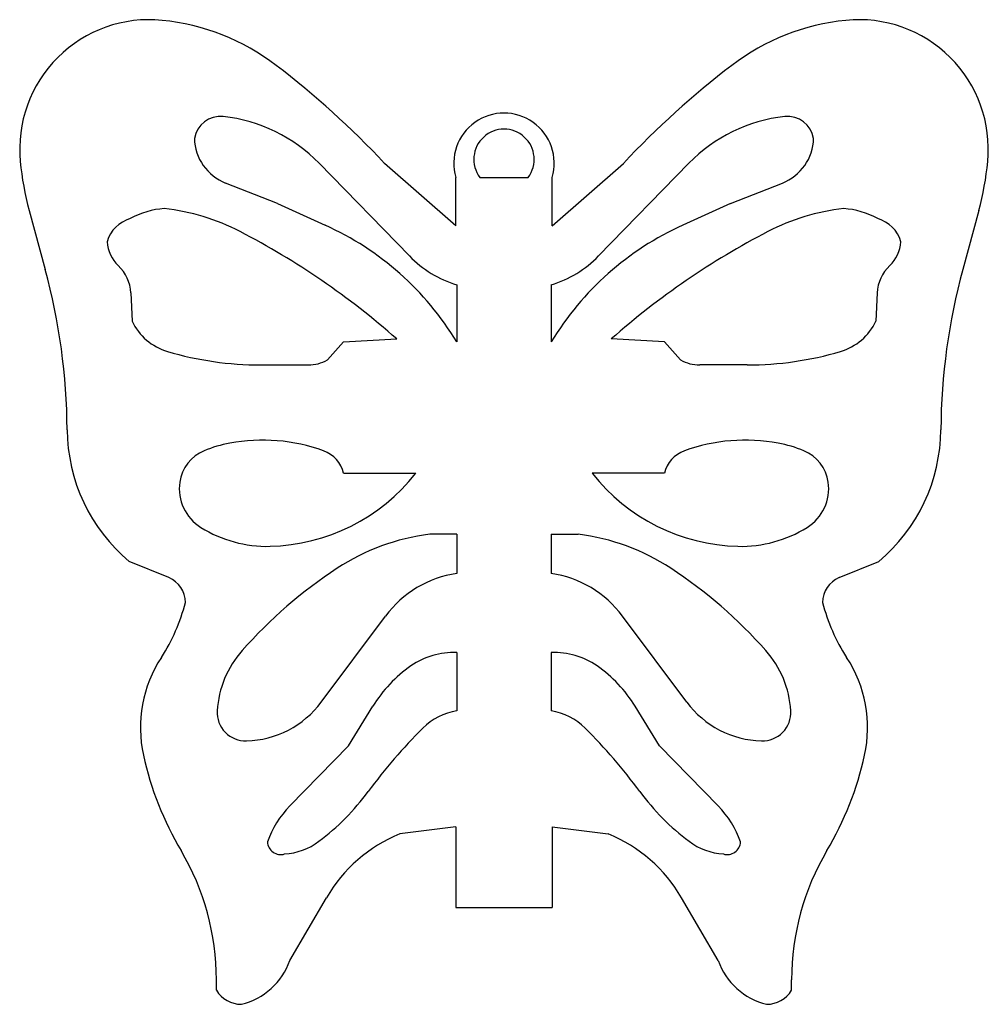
# Model space of a CAD drawing. Extents: x 1.14 to 3.02, y 2.98 to 4.89.
import ezdxf

# ---------------------------------------------------------------- set-up
doc = ezdxf.new("R2010")
doc.units = 0

msp = doc.modelspace()

# ---------------------------------------------------------------- linework, layer by layer
at = {"color": 7, "linetype": 'CONTINUOUS'}
for p, q in [((1.9872, 4.494001), (1.9872, 4.587751)), ((2.034075, 4.587751), (2.127825, 4.587751)), ((2.1747, 4.494001), (2.1747, 4.587751)), ((1.9872, 3.325918), (1.9872, 3.169668)), ((2.1747, 3.325918), (2.1747, 3.169668)), ((1.9872, 3.169668), (2.1747, 3.169668))]:
    msp.add_line(p, q, dxfattribs=at)
for centre, radius, start, end in [((2.08095, 4.615094), 0.097656, 343.739795, 556.260205), ((2.08095, 4.622907), 0.058594, 323.130102, 576.869898)]:
    msp.add_arc(centre, radius, start, end, dxfattribs=at)
at = {"layer": 'DEFAULT', "color": 7, "linetype": 'CONTINUOUS'}
for p, q in [((1.897065, 4.435265), (1.72178, 4.615149)), ((1.9872, 4.494001), (1.848994, 4.614693)), ((2.1747, 4.494001), (2.312906, 4.614693)), ((2.264835, 4.435265), (2.44012, 4.615149)), ((1.640672, 4.536833), (1.539851, 4.576826)), ((2.521229, 4.536833), (2.62205, 4.576826)), ((1.640672, 4.536833), (1.733414, 4.494932)), ((2.521229, 4.536833), (2.428487, 4.494932)), ((1.158149, 4.523467), (1.189218, 4.409046)), ((3.003752, 4.523467), (2.972683, 4.409046)), ((1.355612, 4.363339), (1.358058, 4.308782)), ((1.989167, 4.379147), (1.989167, 4.268164)), ((2.172733, 4.379147), (2.172734, 4.268164)), ((2.806289, 4.363339), (2.803843, 4.308782)), ((1.769169, 4.268164), (1.738013, 4.233136)), ((1.769169, 4.268164), (1.872347, 4.274002)), ((2.392731, 4.268164), (2.289554, 4.274002)), ((2.392731, 4.268164), (2.423888, 4.233136)), ((1.60806, 4.223428), (1.700459, 4.223428)), ((2.55384, 4.223428), (2.461442, 4.223428)), ((1.769168, 4.013137), (1.909341, 4.013138)), ((2.392732, 4.013137), (2.252559, 4.013138)), ((1.989167, 3.894412), (1.936625, 3.894411)), ((1.989167, 3.894412), (1.989167, 3.818458)), ((2.172734, 3.894412), (2.225275, 3.894411)), ((2.172734, 3.894412), (2.172734, 3.818458)), ((1.429353, 3.810309), (1.352574, 3.84188)), ((2.732547, 3.810309), (2.809326, 3.84188)), ((1.725839, 3.568594), (1.850702, 3.735722)), ((2.436062, 3.568594), (2.311199, 3.735722)), ((1.989167, 3.664703), (1.989167, 3.551755)), ((2.172734, 3.664703), (2.172734, 3.551755)), ((1.778939, 3.483604), (1.826057, 3.560464)), ((2.382962, 3.483604), (2.335844, 3.560464)), ((1.778939, 3.483604), (1.66443, 3.366659)), ((2.382962, 3.483604), (2.49747, 3.366659)), ((1.9872, 3.325918), (1.878185, 3.312337)), ((2.1747, 3.325918), (2.283716, 3.312337)), ((1.664807, 3.066613), (1.735855, 3.188443)), ((2.497094, 3.066613), (2.426046, 3.188443)), ((1.521947, 3.008579), (1.521947, 3.028988)), ((2.639954, 3.008579), (2.639954, 3.028988))]:
    msp.add_line(p, q, dxfattribs=at)
for centre, radius, start, end in [((1.391168, 4.642643), 0.25154, 84.203215, 185.512545), ((1.372224, 4.45604), 0.439101, 52.723253, 84.203262), ((2.789676, 4.45604), 0.439101, 95.796738, 127.276747), ((2.770733, 4.642643), 0.25154, 354.487455, 455.796785), ((0.622245, 3.470725), 1.677372, 43.000165, 52.723213), ((3.539655, 3.470725), 1.677372, 127.276787, 136.999835), ((1.529808, 4.654966), 0.051384, 83.745135, 170.59462), ((1.501967, 4.400956), 0.306915, 44.258048, 83.744939), ((2.659934, 4.400956), 0.306915, 96.255061, 135.741952), ((2.632092, 4.654966), 0.051384, 9.40538, 96.254865), ((1.575351, 4.666324), 0.096282, 181.762236, 248.363519), ((2.586549, 4.666324), 0.096282, 291.636481, 358.237764), ((1.710561, 4.673468), 0.572417, 185.512577, 195.191726), ((2.451339, 4.673468), 0.572417, 344.808274, 354.487423), ((1.429076, 4.376383), 0.150972, 93.166964, 119.606537), ((1.375404, 4.111495), 0.418094, 62.562575, 83.775596), ((2.786496, 4.111495), 0.418094, 96.224404, 117.437425), ((2.732825, 4.376383), 0.150972, 60.393463, 86.833036), ((1.37171, 4.44571), 0.064283, 105.538105, 164.540389), ((2.790191, 4.44571), 0.064283, 15.459611, 74.461895), ((0.869525, 3.13711), 1.515974, 48.585346, 62.562624), ((1.496115, 3.969698), 0.576353, 31.188342, 65.686749), ((2.665785, 3.969698), 0.576353, 114.313251, 148.811658), ((3.292376, 3.13711), 1.515974, 117.437376, 131.414654), ((1.378793, 4.466639), 0.069144, 183.145772, 226.648876), ((2.783108, 4.466639), 0.069144, 313.351124, 356.854228), ((2.0525, 4.586725), 0.217025, 224.257926, 253.032893), ((2.109401, 4.586725), 0.217025, 286.967107, 315.742074), ((0.010362, 4.088942), 1.221543, 0.410656, 15.191683), ((1.277987, 4.359857), 0.077702, 2.568009, 46.649041), ((2.883914, 4.359857), 0.077702, 133.350959, 177.431991), ((4.151538, 4.088942), 1.221543, 164.808317, 179.589344), ((1.458492, 4.35616), 0.111048, 205.254289, 253.500428), ((2.703408, 4.35616), 0.111048, 286.499572, 334.745711), ((1.60806, 4.861132), 0.637704, 253.501067, 270), ((2.55384, 4.861132), 0.637704, 270, 286.498933), ((1.700459, 4.300907), 0.07748, 270, 298.992009), ((2.461442, 4.300907), 0.07748, 241.007991, 270), ((1.568435, 4.10011), 0.336569, 180.41068, 230.106905), ((2.593466, 4.10011), 0.336569, 309.893095, 359.58932), ((1.612112, 3.727796), 0.349524, 70.210932, 100.55462), ((2.549789, 3.727796), 0.349524, 79.44538, 109.789068), ((1.527518, 3.984875), 0.077633, 112.164244, 172.101199), ((1.595142, 3.818873), 0.256881, 100.554718, 112.164483), ((1.709817, 3.999344), 0.060933, 13.083366, 70.211575), ((2.452083, 3.999344), 0.060933, 109.788425, 166.916634), ((2.566758, 3.818873), 0.256881, 67.835517, 79.445282), ((2.634383, 3.984875), 0.077632, 7.898801, 67.835756), ((1.617293, 4.242139), 0.371124, 271.369943, 321.899365), ((2.544608, 4.242139), 0.371124, 218.100635, 268.630057), ((1.538715, 3.983321), 0.088937, 172.100907, 238.094491), ((2.623185, 3.983321), 0.088937, 301.905509, 367.899093), ((1.620347, 4.114439), 0.24339, 238.094443, 271.369914), ((2.541554, 4.114439), 0.24339, 268.630086, 301.905557), ((1.988099, 3.47588), 0.421685, 97.011405, 123.293588), ((2.173802, 3.47588), 0.421685, 56.706412, 82.988595), ((2.265216, 3.053908), 0.926517, 123.293638, 138.452042), ((1.896684, 3.053908), 0.926517, 41.547958, 56.706362), ((1.409565, 3.762184), 0.052035, 359.846668, 427.648697), ((2.020412, 3.608932), 0.211842, 98.481578, 143.236557), ((2.141489, 3.608932), 0.211842, 36.763443, 81.518422), ((2.752335, 3.762184), 0.052035, 112.351303, 180.153332), ((1.123604, 3.846316), 0.348344, 326.762759, 346.000113), ((3.038297, 3.846316), 0.348344, 193.999887, 213.237241), ((1.623131, 3.518971), 0.248886, 146.762802, 192.451581), ((1.716374, 3.540302), 0.193163, 138.452062, 176.622821), ((1.983204, 3.518945), 0.14588, 87.657516, 124.817149), ((2.178696, 3.518945), 0.14588, 55.182851, 92.342484), ((2.445527, 3.540302), 0.193163, 3.377179, 41.547938), ((2.53877, 3.518971), 0.248886, 347.548419, 393.237198), ((2.049662, 3.423386), 0.262278, 124.81712, 148.490281), ((2.112239, 3.423386), 0.262278, 31.509719, 55.18288), ((1.574784, 3.681448), 0.188557, 271.776489, 323.236303), ((2.587116, 3.681448), 0.188557, 216.763697, 268.223511), ((1.578909, 3.548414), 0.05546, 176.62287, 271.777628), ((2.010062, 3.430304), 0.123236, 99.761908, 134.74826), ((2.151839, 3.430304), 0.123236, 45.25174, 80.238092), ((2.582991, 3.548414), 0.05546, 268.222372, 363.37713), ((2.661711, 2.772902), 1.048883, 134.748225, 143.645927), ((1.500189, 2.772902), 1.048883, 36.354073, 45.251775), ((1.996701, 3.601456), 0.631454, 192.451365, 210.616644), ((2.165199, 3.601456), 0.631454, 329.383356, 347.548635), ((1.440758, 3.671557), 0.467135, 306.899105, 323.645955), ((2.721143, 3.671557), 0.467135, 216.354045, 233.100895), ((1.797927, 3.235942), 0.186839, 135.602682, 161.013869), ((2.363973, 3.235942), 0.186839, 18.986131, 44.397318), ((1.989903, 3.040291), 0.294092, 112.326011, 149.750637), ((2.171997, 3.040291), 0.294092, 30.249363, 67.673989), ((1.646693, 3.297665), 0.025457, 182.110969, 287.420359), ((1.64675, 3.397192), 0.124047, 273.496069, 306.899241), ((2.515151, 3.397192), 0.124047, 233.100759, 266.503931), ((2.515208, 3.297665), 0.025457, 252.579641, 357.889031), ((1.029353, 3.028988), 0.492594, 0, 30.616627), ((3.132548, 3.028988), 0.492594, 149.383373, 180), ((1.538421, 3.111581), 0.134147, 283.88645, 340.414224), ((2.623479, 3.111581), 0.134147, 199.585776, 256.11355), ((1.570916, 3.03901), 0.057654, 211.857483, 269.70232), ((2.590985, 3.03901), 0.057654, 270.29768, 328.142517)]:
    msp.add_arc(centre, radius, start, end, dxfattribs=at)

doc.saveas('drawing.dxf')
